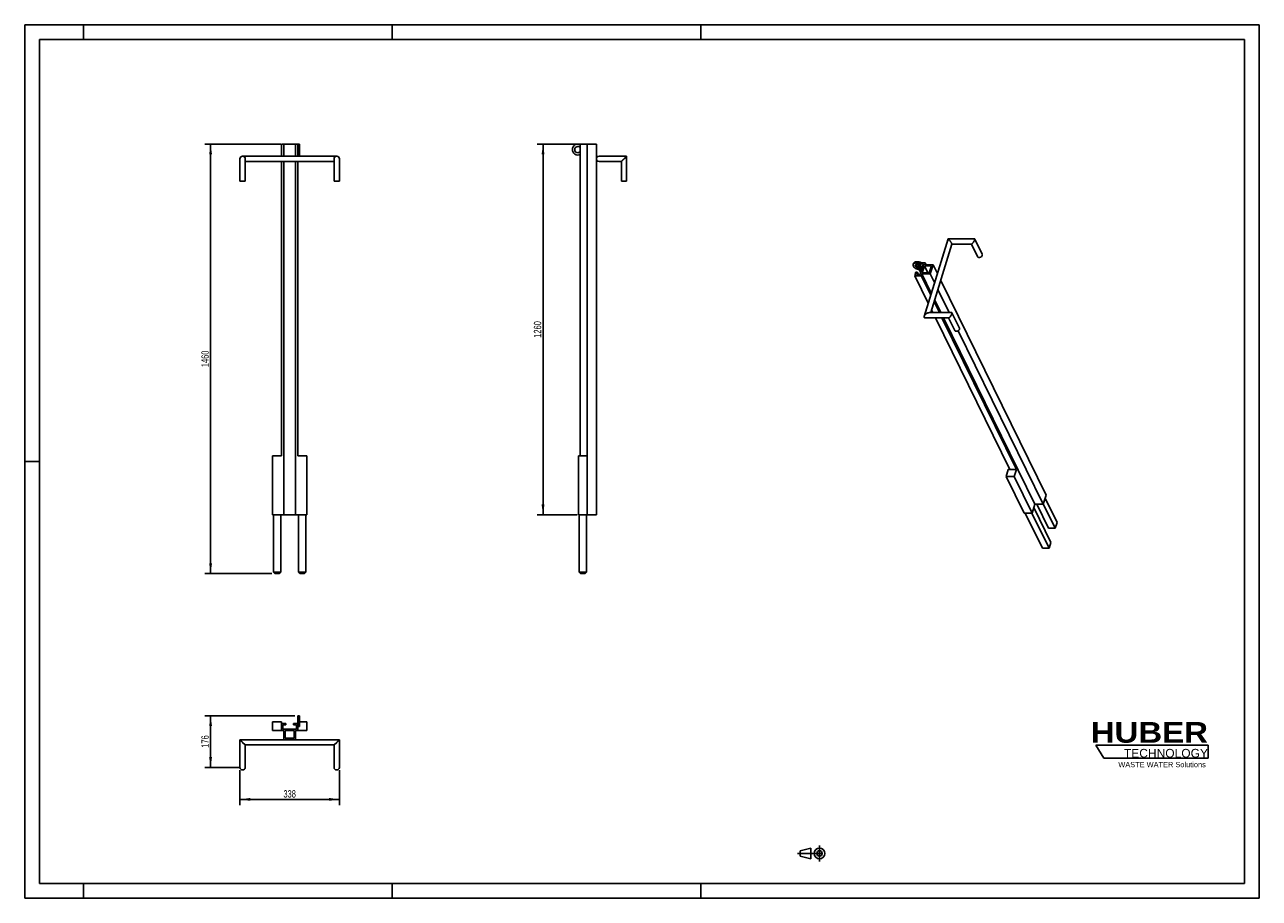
# Model space of a CAD drawing. Header units: millimetres. Extents: x 0 to 4200, y 0 to 2970.
import ezdxf

# ---------------------------------------------------------------- set-up
doc = ezdxf.new("R2010")
doc.units = ezdxf.units.MM
doc.header["$LTSCALE"] = 231
doc.linetypes.add('CENTER', pattern=[0.6, 0.375, -0.075, 0.075, -0.075])
doc.layers.get('0').update_dxf_attribs({"linetype": 'CONTINUOUS'})
for name, color, linetype in [('005_AXIS', 7, 'CONTINUOUS'), ('050_DIMENSIONING', 7, 'CONTINUOUS'), ('HUBER_Logo_BL0', 7, 'CONTINUOUS')]:
    doc.layers.add(name, color=color, linetype=linetype)
doc.styles.get("Standard").update_dxf_attribs({"font": 'txt', "width": 0.7})
doc.styles.add('TEXTSTYLE_2', font='ariblk.ttf')
doc.styles.add('TEXTSTYLE_3', font='arial.ttf')
doc.dimstyles.new('DIMSTYLE_1', dxfattribs={"dimtxt": 25, "dimasz": 35, "dimexe": 2, "dimexo": 1, "dimtad": 1, "dimdec": 1, "dimtxsty": 'STANDARD', "dimblk": '_FILLED', "dimblk1": '_FILLED', "dimblk2": '_FILLED', "dimcen": 0.09, "dimazin": 2, "dimtp": 0.5, "dimtm": 0.5, "dimtfac": 1, "dimtdec": 1, "dimtofl": 0, "dimtmove": 0, "dimatfit": 3, "dimldrblk": '_FILLED', "dimfxl": 1, "dimtolj": 1, "dimarcsym": 0})
doc.dimstyles.new('DIMSTYLE_2', dxfattribs={"dimtxt": 25, "dimasz": 35, "dimexe": 2, "dimexo": 1, "dimtad": 1, "dimdec": 0, "dimtxsty": 'STANDARD', "dimblk": '_FILLED', "dimblk1": '_FILLED', "dimblk2": '_FILLED', "dimcen": 0.09, "dimazin": 2, "dimtp": 0.5, "dimtm": 0.5, "dimtfac": 1, "dimtdec": 0, "dimtofl": 0, "dimtmove": 0, "dimatfit": 3, "dimldrblk": '_FILLED', "dimfxl": 1, "dimtolj": 1, "dimarcsym": 0})
doc.dimstyles.new('DIMSTYLE_3', dxfattribs={"dimtxt": 25, "dimasz": 35, "dimexe": 2, "dimexo": 1, "dimtad": 1, "dimtxsty": 'STANDARD', "dimblk": '_FILLED', "dimblk1": '_FILLED', "dimblk2": '_FILLED', "dimcen": 0.09, "dimazin": 2, "dimtp": 1.2, "dimtm": 1.2, "dimtfac": 1, "dimtofl": 0, "dimtmove": 0, "dimatfit": 3, "dimldrblk": '_FILLED', "dimfxl": 1, "dimtolj": 1, "dimarcsym": 0})

# ---------------------------------------------------------------- blocks, each defined once
blk = doc.blocks.new('HUBER_LOGO_BL0', base_point=(3837.5, 503.7))
at = {"layer": 'HUBER_Logo_BL0', "color": 5, "linetype": 'CONTINUOUS'}
for p, q in [((4026.4, 521), (3643.9, 521)), ((3643.9, 521), (3670.9, 476)), ((4026.4, 521), (4026.4, 476)), ((3670.9, 476), (4026.4, 476))]:
    blk.add_line(p, q, dxfattribs=at)
at = {"layer": 'HUBER_Logo_BL0', "color": 2, "linetype": 'CONTINUOUS', "attachment_point": 3, "line_spacing_factor": 0.78}
for s, insert, char_height, width, style in [('HUBER\\P\\fArial;\\H29.25;TECHNOLOGY ', (4025.4, 599.1), 70.2, 387.672, 'TEXTSTYLE_2'), ('WASTE WATER Solutions', (4018, 463.6), 18, 297.033, 'TEXTSTYLE_3')]:
    blk.add_mtext(s, dxfattribs=dict(at, insert=insert, char_height=char_height, width=width, style=style))
blk = doc.blocks.new('_FILLED')
at = {"color": 0, "linetype": 'BYBLOCK'}
blk.add_solid([(0, 0), (-1, 0.14), (-1, -0.14)], dxfattribs=at)
blk = doc.blocks.new('*D0')
at = {"layer": '050_DIMENSIONING', "color": 2, "linetype": 'CONTINUOUS'}
for p, q in [((732.4, 435.2), (732.4, 316.2)), ((1070.4, 435.2), (1070.4, 316.2)), ((732.4, 336.2), (901.4, 336.2)), ((1070.4, 336.2), (901.4, 336.2))]:
    blk.add_line(p, q, dxfattribs=at)
at = {"layer": '050_DIMENSIONING', "color": 2, "linetype": 'CONTINUOUS', "xscale": 35, "yscale": 35, "zscale": 35, "rotation": 180}
blk.add_blockref('_FILLED', (732.4, 336.2), dxfattribs=at)
at = {"layer": '050_DIMENSIONING', "color": 2, "linetype": 'CONTINUOUS', "xscale": 35, "yscale": 35, "zscale": 35}
blk.add_blockref('_FILLED', (1070.4, 336.2), dxfattribs=at)
at = {"layer": '050_DIMENSIONING', "color": 2, "linetype": 'CONTINUOUS', "insert": (901.4, 367.5), "char_height": 25, "width": 83.036, "attachment_point": 2, "line_spacing_factor": 0.9}
blk.add_mtext('338', dxfattribs=at)
blk = doc.blocks.new('*D1')
at = {"layer": '050_DIMENSIONING', "color": 2, "linetype": 'CONTINUOUS'}
for p, q in [((919.4, 620.7), (612.4, 620.7)), ((632.4, 620.7), (632.4, 533)), ((632.4, 445.2), (632.4, 533)), ((731.4, 445.2), (612.4, 445.2))]:
    blk.add_line(p, q, dxfattribs=at)
at = {"layer": '050_DIMENSIONING', "color": 2, "linetype": 'CONTINUOUS', "xscale": 35, "yscale": 35, "zscale": 35}
for p, rotation in [((632.4, 620.7), 90), ((632.4, 445.2), 270)]:
    blk.add_blockref('_FILLED', p, dxfattribs=dict(at, rotation=rotation))
at = {"layer": '050_DIMENSIONING', "color": 2, "linetype": 'CONTINUOUS', "insert": (601.1, 533), "char_height": 25, "width": 80.357, "attachment_point": 2, "rotation": 90, "line_spacing_factor": 0.9}
blk.add_mtext('176', dxfattribs=at)
blk = doc.blocks.new('*D2')
at = {"layer": '050_DIMENSIONING', "color": 2, "linetype": 'CONTINUOUS'}
for p, q in [((871.4, 2563.9), (612.4, 2563.9)), ((632.4, 2563.9), (632.4, 1833.9)), ((632.4, 1103.9), (632.4, 1833.9)), ((840.9, 1103.9), (612.4, 1103.9))]:
    blk.add_line(p, q, dxfattribs=at)
at = {"layer": '050_DIMENSIONING', "color": 2, "linetype": 'CONTINUOUS', "xscale": 35, "yscale": 35, "zscale": 35}
for p, rotation in [((632.4, 2563.9), 90), ((632.4, 1103.9), 270)]:
    blk.add_blockref('_FILLED', p, dxfattribs=dict(at, rotation=rotation))
at = {"layer": '050_DIMENSIONING', "color": 2, "linetype": 'CONTINUOUS', "insert": (601.1, 1833.9), "char_height": 25, "width": 109.821, "attachment_point": 2, "rotation": 90, "line_spacing_factor": 0.9}
blk.add_mtext('1460', dxfattribs=at)
blk = doc.blocks.new('*D3')
at = {"layer": '050_DIMENSIONING', "color": 2, "linetype": 'CONTINUOUS'}
for p, q in [((1898.8, 2563.9), (1743.3, 2563.9)), ((1763.3, 2563.9), (1763.3, 1933.9)), ((1763.3, 1303.9), (1763.3, 1933.9)), ((1879.8, 1303.9), (1743.3, 1303.9))]:
    blk.add_line(p, q, dxfattribs=at)
at = {"layer": '050_DIMENSIONING', "color": 2, "linetype": 'CONTINUOUS', "xscale": 35, "yscale": 35, "zscale": 35}
for p, rotation in [((1763.3, 2563.9), 90), ((1763.3, 1303.9), 270)]:
    blk.add_blockref('_FILLED', p, dxfattribs=dict(at, rotation=rotation))
at = {"layer": '050_DIMENSIONING', "color": 2, "linetype": 'CONTINUOUS', "insert": (1732.1, 1933.9), "char_height": 25, "width": 109.821, "attachment_point": 2, "rotation": 90, "line_spacing_factor": 0.9}
blk.add_mtext('1260', dxfattribs=at)
blk = doc.blocks.new('PROJEKTIONSMETHODE_1_BL1', base_point=(2680, 152.5))
at = {"color": 2, "linetype": 'CONTINUOUS'}
for p, q in [((2637.8, 161.7), (2674.5, 170.8)), ((2674.5, 134.2), (2674.5, 170.8)), ((2637.8, 143.3), (2637.8, 161.7)), ((2637.8, 143.3), (2674.5, 134.2))]:
    blk.add_line(p, q, dxfattribs=at)
at = {"color": 2, "linetype": 'CENTER'}
for p, q in [((2703.8, 180), (2703.8, 125)), ((2628.7, 152.5), (2731.3, 152.5))]:
    blk.add_line(p, q, dxfattribs=at)
at = {"color": 2, "linetype": 'CONTINUOUS'}
for radius in [18.3, 9.17]:
    blk.add_circle((2703.8, 152.5), radius, dxfattribs=at)

msp = doc.modelspace()

# ---------------------------------------------------------------- linework, layer by layer
at = {"color": 7, "linetype": 'CONTINUOUS'}
for p, q in [((0, 2970), (4200, 2970)), ((0, 0), (0, 2970)), ((4200, 0), (4200, 2970)), ((873.379, 2563.937), (881.379, 2563.937)), ((873.379, 2522.937), (873.379, 2563.937)), ((881.379, 2563.937), (921.379, 2563.937)), ((881.379, 2522.937), (881.379, 2563.937)), ((921.379, 2563.937), (929.379, 2563.937)), ((921.379, 2522.937), (921.379, 2563.937)), ((929.379, 2522.937), (929.379, 2563.937)), ((1889.804, 2563.937), (1913.804, 2563.937)), ((1889.804, 1503.937), (1889.804, 2563.937)), ((1913.804, 2563.937), (1944.804, 2563.937)), ((1913.804, 1503.937), (1913.804, 2563.937)), ((1944.804, 2513.937), (1944.804, 2563.937)), ((1061.379, 2522.937), (741.379, 2522.937)), ((1953.804, 2522.937), (2047.804, 2522.937)), ((2047.804, 2522.937), (2038.804, 2513.937)), ((2047.804, 2522.937), (2047.804, 2437.937)), ((732.379, 2513.937), (732.379, 2437.937)), ((750.379, 2513.937), (750.379, 2437.937)), ((1052.379, 2504.937), (750.379, 2504.937)), ((873.379, 1503.937), (873.379, 2504.937)), ((881.379, 1303.937), (881.379, 2504.937)), ((921.379, 1303.937), (921.379, 2504.937)), ((929.379, 1503.937), (929.379, 2504.937)), ((1052.379, 2437.937), (1052.379, 2513.937)), ((1070.379, 2437.937), (1070.379, 2513.937)), ((1944.804, 1303.937), (1944.804, 2513.937)), ((1953.804, 2504.937), (2029.804, 2504.937)), ((2038.804, 2513.937), (2029.804, 2504.937)), ((2029.804, 2504.937), (2029.804, 2437.937)), ((741.379, 2437.937), (732.379, 2437.937)), ((750.379, 2437.937), (741.379, 2437.937)), ((1052.379, 2437.937), (1061.379, 2437.937)), ((1061.379, 2437.937), (1070.379, 2437.937)), ((2047.804, 2437.937), (2029.804, 2437.937)), ((3141.058, 2241.561), (3059.763, 1978.489)), ((3231.183, 2241.7), (3141.246, 2241.7)), ((3257.293, 2189.423), (3231.84, 2241.291)), ((3154.421, 2223.839), (3082.48, 1991.035)), ((3220.877, 2223.7), (3154.379, 2223.7)), ((3241.134, 2181.493), (3220.421, 2223.7)), ((3041.587, 2160.381), (3037.956, 2148.631)), ((3048.694, 2126.749), (3037.956, 2148.631)), ((3037.956, 2148.631), (3042.561, 2148.631)), ((3063.693, 2160.381), (3041.587, 2160.381)), ((3042.561, 2148.631), (3044.982, 2156.465)), ((3050.474, 2132.508), (3042.561, 2148.631)), ((3044.982, 2156.465), (3057.877, 2156.465)), ((3052.894, 2140.341), (3044.982, 2156.465)), ((3057.877, 2156.465), (3046.742, 2120.432)), ((3053.284, 2126.698), (3060.546, 2150.198)), ((3060.546, 2150.198), (3084.493, 2150.198)), ((3072.078, 2126.698), (3060.546, 2150.198)), ((3061.756, 2154.115), (3063.693, 2160.381)), ((3090.309, 2154.115), (3061.756, 2154.115)), ((3066.768, 2154.115), (3063.693, 2160.381)), ((3084.493, 2150.198), (3077.231, 2126.698)), ((3080.626, 2122.782), (3090.309, 2154.115)), ((3104.867, 2124.448), (3090.309, 2154.115)), ((3031.662, 2128.265), (3028.031, 2116.515)), ((3073.674, 2023.505), (3028.031, 2116.515)), ((3028.031, 2116.515), (3050.137, 2116.515)), ((3036.268, 2128.265), (3031.662, 2128.265)), ((3033.847, 2120.432), (3036.268, 2128.265)), ((3046.742, 2120.432), (3033.847, 2120.432)), ((3040.112, 2120.432), (3036.268, 2128.265)), ((3050.137, 2116.515), (3052.073, 2122.782)), ((3082.215, 2051.146), (3050.137, 2116.515)), ((3084.152, 2057.412), (3052.073, 2122.782)), ((3052.073, 2122.782), (3080.626, 2122.782)), ((3077.231, 2126.698), (3053.284, 2126.698)), ((3095.185, 2093.115), (3080.626, 2122.782)), ((3474.662, 1370.886), (3116.428, 2100.891)), ((3145.278, 1991.035), (3106.745, 2069.557)), ((3111.713, 1991.035), (3093.776, 2027.589)), ((3116.725, 1991.035), (3095.712, 2033.855)), ((3076.772, 1991.035), (3153.722, 1991.035)), ((3089.608, 1991.035), (3085.234, 1999.948)), ((3154.378, 1990.626), (3179.832, 1938.758)), ((3063.785, 1973.035), (3143.416, 1973.035)), ((3351.376, 1457.608), (3098.441, 1973.035)), ((3373.481, 1457.608), (3120.546, 1973.035)), ((3436.426, 1339.553), (3125.558, 1973.035)), ((3142.96, 1973.035), (3163.672, 1930.828)), ((3464.979, 1339.553), (3175.501, 1929.447)), ((843.379, 1303.937), (843.379, 1503.937)), ((873.379, 1503.937), (843.379, 1503.937)), ((959.379, 1503.937), (929.379, 1503.937)), ((959.379, 1303.937), (959.379, 1503.937)), ((1883.804, 1303.937), (1883.804, 1503.937)), ((1913.804, 1503.937), (1883.804, 1503.937)), ((1913.804, 1303.937), (1913.804, 1503.937)), ((3338.587, 1434.109), (3345.849, 1457.608)), ((3399.596, 1309.787), (3338.587, 1434.109)), ((3366.219, 1434.109), (3338.587, 1434.109)), ((3345.849, 1457.608), (3351.376, 1457.608)), ((3351.376, 1457.608), (3373.481, 1457.608)), ((3373.481, 1457.608), (3366.219, 1434.109)), ((3427.228, 1309.787), (3366.219, 1434.109)), ((3464.979, 1339.553), (3474.662, 1370.886)), ((3471.333, 1360.113), (3511.883, 1277.48)), ((881.379, 1303.937), (843.379, 1303.937)), ((845.879, 1303.937), (845.879, 1108.937)), ((870.879, 1303.937), (870.879, 1108.937)), ((881.379, 1303.937), (921.379, 1303.937)), ((959.379, 1303.937), (921.379, 1303.937)), ((931.879, 1303.937), (931.879, 1108.937)), ((956.879, 1303.937), (956.879, 1108.937)), ((1913.804, 1303.937), (1883.804, 1303.937)), ((1886.304, 1303.937), (1886.304, 1108.937)), ((1911.304, 1303.937), (1911.304, 1108.937)), ((1913.804, 1303.937), (1944.804, 1303.937)), ((3427.228, 1309.787), (3399.596, 1309.787)), ((3403.465, 1309.787), (3461.987, 1190.531)), ((3426.491, 1309.787), (3485.013, 1190.531)), ((3436.426, 1339.553), (3427.228, 1309.787)), ((3432.995, 1328.449), (3491.065, 1210.114)), ((3436.426, 1339.553), (3464.979, 1339.553)), ((3442.734, 1339.553), (3482.804, 1257.897)), ((3465.281, 1340.53), (3505.831, 1257.897)), ((3511.883, 1277.48), (3505.831, 1257.897)), ((3505.831, 1257.897), (3482.804, 1257.897)), ((3485.013, 1190.531), (3461.987, 1190.531)), ((3491.065, 1210.114), (3485.013, 1190.531)), ((845.879, 1108.937), (850.879, 1103.937)), ((870.879, 1108.937), (845.879, 1108.937)), ((865.879, 1103.937), (850.879, 1103.937)), ((870.879, 1108.937), (865.879, 1103.937)), ((931.879, 1108.937), (936.879, 1103.937)), ((956.879, 1108.937), (931.879, 1108.937)), ((951.879, 1103.937), (936.879, 1103.937)), ((956.879, 1108.937), (951.879, 1103.937)), ((1886.304, 1108.937), (1891.304, 1103.937)), ((1911.304, 1108.937), (1886.304, 1108.937)), ((1906.304, 1103.937), (1891.304, 1103.937)), ((1911.304, 1108.937), (1906.304, 1103.937)), ((843.379, 600.224), (873.379, 600.224)), ((843.379, 570.224), (843.379, 600.224)), ((873.379, 600.224), (873.379, 594.224)), ((873.379, 594.224), (873.379, 570.224)), ((888.379, 594.224), (873.379, 594.224)), ((878.379, 589.224), (888.379, 589.224)), ((878.379, 575.224), (878.379, 589.224)), ((888.379, 589.224), (888.379, 594.224)), ((914.379, 594.224), (914.379, 589.224)), ((929.379, 594.224), (914.379, 594.224)), ((914.379, 589.224), (924.379, 589.224)), ((924.379, 589.224), (924.379, 575.224)), ((929.379, 570.224), (929.379, 594.224)), ((934.379, 600.224), (959.379, 600.224)), ((959.379, 600.224), (959.379, 570.224)), ((873.379, 570.224), (843.379, 570.224)), ((873.379, 570.224), (881.379, 570.224)), ((924.379, 575.224), (878.379, 575.224)), ((881.379, 570.224), (881.379, 539.224)), ((886.379, 570.224), (916.379, 570.224)), ((886.379, 544.224), (886.379, 570.224)), ((916.379, 570.224), (916.379, 544.224)), ((921.379, 570.224), (929.379, 570.224)), ((921.379, 539.224), (921.379, 570.224)), ((959.379, 570.224), (929.379, 570.224)), ((732.379, 539.224), (732.379, 445.224)), ((881.379, 539.224), (732.379, 539.224)), ((741.379, 530.224), (732.379, 539.224)), ((750.379, 521.224), (741.379, 530.224)), ((750.379, 521.224), (750.379, 445.224)), ((1052.379, 521.224), (750.379, 521.224)), ((881.379, 539.224), (921.379, 539.224)), ((916.379, 544.224), (886.379, 544.224)), ((1070.379, 539.224), (921.379, 539.224)), ((1052.379, 521.224), (1061.379, 530.224)), ((1052.379, 445.224), (1052.379, 521.224)), ((1061.379, 530.224), (1070.379, 539.224)), ((1070.379, 445.224), (1070.379, 539.224)), ((0, 0), (4200, 0))]:
    msp.add_line(p, q, dxfattribs=at)
at = {"color": 3, "linetype": 'CONTINUOUS'}
for p, q in [((0, 2970), (0, 0)), ((4200, 2970), (0, 2970)), ((200, 2970), (200, 2920)), ((1250, 2970), (1250, 2920)), ((2300, 2970), (2300, 2920)), ((4200, 2970), (4200, 0)), ((0, 1485), (50, 1485)), ((200, 0), (200, 50)), ((1250, 0), (1250, 50)), ((2300, 0), (2300, 50)), ((4200, 0), (0, 0))]:
    msp.add_line(p, q, dxfattribs=at)
at = {"color": 5, "linetype": 'CONTINUOUS'}
for p, q in [((50, 2920), (50, 50)), ((4150, 2920), (50, 2920)), ((4150, 50), (4150, 2920)), ((50, 50), (4150, 50))]:
    msp.add_line(p, q, dxfattribs=at)
at = {"color": 7, "linetype": 'CONTINUOUS'}
for points in [[(2047.804, 2522.937), (2047.79, 2522.924), (2047.749, 2522.883), (2047.681, 2522.814), (2047.584, 2522.718), (2047.458, 2522.591), (2047.301, 2522.434), (2047.112, 2522.245), (2046.888, 2522.021), (2046.628, 2521.761), (2046.33, 2521.464), (2045.992, 2521.126), (2045.613, 2520.746), (2045.19, 2520.323), (2044.722, 2519.856), (2044.21, 2519.344), (2043.654, 2518.787), (2043.055, 2518.188), (2042.416, 2517.549), (2041.741, 2516.875), (2041.036, 2516.169), (2040.306, 2515.439), (2039.559, 2514.692), (2038.804, 2513.937)], [(2038.804, 2513.937), (2038.048, 2513.182), (2037.302, 2512.435), (2036.572, 2511.705), (2035.866, 2510.999), (2035.191, 2510.325), (2034.552, 2509.686), (2033.954, 2509.087), (2033.397, 2508.531), (2032.885, 2508.019), (2032.418, 2507.551), (2031.995, 2507.128), (2031.615, 2506.748), (2031.277, 2506.41), (2030.979, 2506.113), (2030.719, 2505.853), (2030.496, 2505.629), (2030.306, 2505.44), (2030.149, 2505.283), (2030.023, 2505.156), (2029.926, 2505.06), (2029.858, 2504.991), (2029.817, 2504.951), (2029.804, 2504.937)], [(741.379, 530.224), (740.624, 530.979), (739.877, 531.725), (739.148, 532.455), (738.442, 533.16), (737.767, 533.835), (737.128, 534.474), (736.529, 535.073), (735.973, 535.629), (735.461, 536.141), (734.994, 536.609), (734.57, 537.032), (734.191, 537.412), (733.853, 537.75), (733.555, 538.047), (733.295, 538.307), (733.071, 538.531), (732.882, 538.721), (732.724, 538.878), (732.598, 539.004), (732.501, 539.101), (732.433, 539.169), (732.392, 539.21), (732.379, 539.224)], [(750.379, 521.224), (750.365, 521.237), (750.324, 521.278), (750.256, 521.346), (750.159, 521.443), (750.033, 521.569), (749.876, 521.726), (749.686, 521.916), (749.463, 522.14), (749.203, 522.4), (748.905, 522.697), (748.567, 523.036), (748.187, 523.415), (747.764, 523.838), (747.296, 524.306), (746.784, 524.818), (746.228, 525.374), (745.629, 525.973), (744.99, 526.612), (744.315, 527.287), (743.61, 527.992), (742.88, 528.722), (742.134, 529.468), (741.379, 530.224)], [(1052.379, 521.224), (1052.392, 521.237), (1052.433, 521.278), (1052.501, 521.346), (1052.598, 521.443), (1052.724, 521.569), (1052.882, 521.726), (1053.071, 521.916), (1053.295, 522.14), (1053.555, 522.4), (1053.853, 522.697), (1054.191, 523.036), (1054.57, 523.415), (1054.994, 523.838), (1055.461, 524.306), (1055.973, 524.818), (1056.529, 525.374), (1057.128, 525.973), (1057.767, 526.612), (1058.442, 527.287), (1059.148, 527.992), (1059.877, 528.722), (1060.624, 529.468), (1061.379, 530.224)], [(1061.379, 530.224), (1062.134, 530.979), (1062.88, 531.725), (1063.61, 532.455), (1064.315, 533.16), (1064.99, 533.835), (1065.629, 534.474), (1066.228, 535.073), (1066.784, 535.629), (1067.296, 536.141), (1067.764, 536.609), (1068.187, 537.032), (1068.567, 537.412), (1068.905, 537.75), (1069.203, 538.047), (1069.463, 538.307), (1069.686, 538.531), (1069.876, 538.721), (1070.033, 538.878), (1070.159, 539.004), (1070.256, 539.101), (1070.324, 539.169), (1070.365, 539.21), (1070.379, 539.224)]]:
    msp.add_lwpolyline(points, dxfattribs=at)
for centre, start, end in [((741.379, 2513.937), 90, 180), ((741.379, 2513.937), 0, 90), ((1061.379, 2513.937), 90, 180), ((1061.379, 2513.937), 0, 90), ((1953.804, 2513.937), 90, 270), ((741.379, 445.224), 180, 270), ((741.379, 445.224), 270, 360), ((1061.379, 445.224), 180, 270), ((1061.379, 445.224), 270, 360)]:
    msp.add_arc(centre, 9, start, end, dxfattribs=at)
for points, knots in [([(3141.246, 2241.7), (3141.205, 2241.7), (3141.117, 2241.681), (3141.071, 2241.601), (3141.058, 2241.561)], [0, 0, 0, 0, 0.49318135, 1, 1, 1, 1]), ([(3144.995, 2238.295), (3144.595, 2238.755), (3143.852, 2239.585), (3142.926, 2240.525), (3142.271, 2241.108), (3141.872, 2241.419), (3141.546, 2241.621), (3141.334, 2241.7), (3141.246, 2241.7)], [0, 0, 0, 0, 0.35783346, 0.65316951, 0.77338717, 0.87255522, 0.94846033, 1, 1, 1, 1]), ([(3154.421, 2223.839), (3154.452, 2223.936), (3154.424, 2224.221), (3154.273, 2224.717), (3153.98, 2225.403), (3153.551, 2226.251), (3153.002, 2227.231), (3152.125, 2228.687), (3150.913, 2230.545), (3149.392, 2232.716), (3147.451, 2235.325), (3145.976, 2237.162), (3144.995, 2238.295)], [0, 0, 0, 0, 0.01762391, 0.04727284, 0.09020266, 0.14568268, 0.21135339, 0.28403666, 0.43890286, 0.59393476, 0.74137301, 1, 1, 1, 1]), ([(3223.851, 2225.65), (3224.559, 2226.364), (3226.008, 2228.069), (3228.087, 2231.042), (3229.748, 2233.931), (3230.908, 2236.417), (3231.385, 2237.681), (3231.574, 2238.295)], [0, 0, 0, 0, 0.20216762, 0.44869804, 0.72889735, 0.87084405, 1, 1, 1, 1]), ([(3231.84, 2241.291), (3231.779, 2241.415), (3231.597, 2241.641), (3231.315, 2241.7), (3231.183, 2241.7)], [0, 0, 0, 0, 0.51172121, 1, 1, 1, 1]), ([(3231.574, 2238.295), (3231.679, 2238.634), (3231.848, 2239.255), (3231.987, 2240.106), (3231.997, 2240.773), (3231.91, 2241.148), (3231.84, 2241.291)], [0, 0, 0, 0, 0.34863575, 0.63011944, 0.84393492, 1, 1, 1, 1]), ([(3220.877, 2223.7), (3221.083, 2223.7), (3221.553, 2223.838), (3222.254, 2224.247), (3223.043, 2224.867), (3223.573, 2225.369), (3223.851, 2225.65)], [0, 0, 0, 0, 0.17068293, 0.39459394, 0.6720405, 1, 1, 1, 1]), ([(3241.134, 2181.493), (3241.439, 2180.87), (3242.385, 2179.711), (3244.454, 2178.654), (3246.949, 2178.291), (3249.636, 2178.623), (3252.279, 2179.613), (3255.286, 2181.585), (3257.001, 2183.833), (3257.503, 2185.458)], [0, 0, 0, 0, 0.10245498, 0.21314581, 0.33593302, 0.46959336, 0.60933236, 0.74866067, 1, 1, 1, 1]), ([(3257.503, 2185.458), (3257.709, 2186.124), (3257.914, 2187.488), (3257.579, 2188.839), (3257.293, 2189.423)], [0, 0, 0, 0, 0.51739378, 1, 1, 1, 1]), ([(3059.763, 1978.489), (3059.648, 1978.118), (3059.476, 1977.386), (3059.426, 1976.297), (3059.627, 1975.293), (3060.095, 1974.432), (3060.806, 1973.771), (3061.695, 1973.327), (3062.708, 1973.082), (3063.42, 1973.035), (3063.785, 1973.035)], [0, 0, 0, 0, 0.14103637, 0.27231245, 0.39398216, 0.50910932, 0.62320685, 0.74151976, 0.86690991, 1, 1, 1, 1]), ([(3067.533, 1987.63), (3066.668, 1987.047), (3065.005, 1985.776), (3062.78, 1983.596), (3060.939, 1981.192), (3060.045, 1979.402), (3059.763, 1978.489)], [0, 0, 0, 0, 0.25695371, 0.51377582, 0.764629, 1, 1, 1, 1]), ([(3076.772, 1991.035), (3076.007, 1991.035), (3074.421, 1990.823), (3071.245, 1989.831), (3068.972, 1988.599), (3067.533, 1987.63)], [0, 0, 0, 0, 0.2304294, 0.4773874, 1, 1, 1, 1]), ([(3146.39, 1974.985), (3146.112, 1974.704), (3145.581, 1974.202), (3144.792, 1973.583), (3144.092, 1973.173), (3143.622, 1973.035), (3143.416, 1973.035)], [0, 0, 0, 0, 0.32796006, 0.60540593, 0.82931694, 1, 1, 1, 1]), ([(3154.113, 1987.63), (3153.923, 1987.016), (3153.447, 1985.752), (3152.287, 1983.267), (3150.626, 1980.378), (3148.547, 1977.404), (3147.097, 1975.701), (3146.39, 1974.985)], [0, 0, 0, 0, 0.12915589, 0.27110255, 0.55130188, 0.79783234, 1, 1, 1, 1]), ([(3153.722, 1991.035), (3153.854, 1991.035), (3154.135, 1990.976), (3154.317, 1990.75), (3154.378, 1990.626)], [0, 0, 0, 0, 0.4882793, 1, 1, 1, 1]), ([(3154.378, 1990.626), (3154.448, 1990.483), (3154.535, 1990.108), (3154.526, 1989.442), (3154.387, 1988.59), (3154.218, 1987.969), (3154.113, 1987.63)], [0, 0, 0, 0, 0.15606493, 0.36988032, 0.651364, 1, 1, 1, 1]), ([(3180.042, 1934.793), (3179.539, 1933.168), (3177.825, 1930.92), (3174.817, 1928.948), (3172.175, 1927.958), (3169.488, 1927.626), (3166.993, 1927.989), (3164.924, 1929.046), (3163.978, 1930.206), (3163.672, 1930.828)], [0, 0, 0, 0, 0.25133933, 0.39066764, 0.53040664, 0.66406698, 0.78685419, 0.89754502, 1, 1, 1, 1]), ([(3179.832, 1938.758), (3180.118, 1938.174), (3180.453, 1936.824), (3180.247, 1935.459), (3180.042, 1934.793)], [0, 0, 0, 0, 0.48260622, 1, 1, 1, 1])]:
    msp.add_open_spline(points, degree=3, knots=knots, dxfattribs=at)
at = {"layer": '005_AXIS', "color": 7, "linetype": 'CONTINUOUS'}
for p, q in [((929.379, 2563.937), (934.379, 2563.937)), ((934.379, 2563.937), (934.379, 2555.946)), ((929.379, 2526.937), (934.379, 2526.937)), ((934.379, 2555.946), (934.379, 2555.937)), ((934.379, 2555.937), (934.379, 2545.437)), ((934.379, 2545.437), (934.379, 2534.937)), ((934.379, 2534.937), (934.379, 2534.928)), ((934.379, 2534.928), (934.379, 2526.937)), ((3022.187, 2154.344), (3023.397, 2158.26)), ((929.379, 620.724), (934.379, 620.724)), ((929.379, 620.724), (929.379, 612.724)), ((929.379, 612.724), (929.379, 594.224)), ((934.379, 620.724), (934.379, 612.733)), ((934.379, 612.733), (934.379, 612.724)), ((934.379, 612.724), (934.379, 591.724)), ((934.379, 591.724), (934.379, 591.714)), ((934.379, 591.714), (934.379, 583.724)), ((929.379, 583.724), (934.379, 583.724))]:
    msp.add_line(p, q, dxfattribs=at)
for radius, start, end in [(18.5, 64.377972, 180), (18.5, 180, 295.622028), (10.5, 40.367594, 180), (10.5, 180, 319.632406)]:
    msp.add_arc((1881.804, 2545.437), radius, start, end, dxfattribs=at)
for points, knots in [([(3022.822, 2148.882), (3022.39, 2149.763), (3021.928, 2151.161), (3021.887, 2153.043), (3022.057, 2153.925), (3022.187, 2154.344)], [0, 0, 0, 0, 0.52462516, 0.76585931, 1, 1, 1, 1]), ([(3022.187, 2154.344), (3022.38, 2154.971), (3023.001, 2156.206), (3024.505, 2157.747), (3026.515, 2158.962), (3028.958, 2159.826), (3031.755, 2160.323), (3035.936, 2160.48), (3039.167, 2160.008), (3041.306, 2159.472)], [0, 0, 0, 0, 0.09164051, 0.18920222, 0.29694274, 0.41688349, 0.54908611, 0.69214881, 1, 1, 1, 1]), ([(3043.436, 2137.464), (3041.245, 2137.634), (3036.888, 2138.483), (3031.817, 2140.583), (3028.222, 2142.839), (3025.325, 2145.203), (3023.576, 2147.346), (3022.822, 2148.882)], [0, 0, 0, 0, 0.2699232, 0.54068365, 0.66925603, 0.78981444, 1, 1, 1, 1]), ([(3023.397, 2158.26), (3023.523, 2158.668), (3023.868, 2159.469), (3024.918, 2160.964), (3026.91, 2162.531), (3029.993, 2163.75), (3033.669, 2164.348), (3037.747, 2164.301), (3042.007, 2163.615), (3046.215, 2162.329), (3048.89, 2161.091), (3050.159, 2160.382)], [0, 0, 0, 0, 0.04305486, 0.08734723, 0.18332611, 0.29358341, 0.41894211, 0.55706093, 0.70361398, 0.85318508, 1, 1, 1, 1]), ([(3029.83, 2151.982), (3029.682, 2151.502), (3029.601, 2150.409), (3029.945, 2149.382), (3030.191, 2148.882)], [0, 0, 0, 0, 0.47400952, 1, 1, 1, 1]), ([(3039.942, 2155.061), (3038.792, 2155.298), (3036.573, 2155.537), (3033.885, 2155.205), (3032.1, 2154.507), (3031.048, 2153.828), (3030.262, 2152.986), (3029.934, 2152.32), (3029.83, 2151.982)], [0, 0, 0, 0, 0.30829315, 0.58141502, 0.70089904, 0.808766, 0.90711533, 1, 1, 1, 1]), ([(3030.191, 2148.882), (3030.589, 2148.07), (3031.839, 2146.493), (3034.382, 2144.628), (3037.502, 2143.211), (3039.796, 2142.658), (3040.964, 2142.5)], [0, 0, 0, 0, 0.20984146, 0.45653082, 0.72651625, 1, 1, 1, 1]), ([(3031.036, 2153.754), (3031.058, 2153.674), (3031.156, 2153.347), (3031.287, 2153.03), (3031.401, 2152.798)], [0, 0, 0, 0, 0.24242541, 1, 1, 1, 1]), ([(3031.401, 2152.798), (3031.69, 2152.21), (3032.509, 2151.048), (3034.167, 2149.547), (3036.24, 2148.244), (3037.798, 2147.568), (3038.616, 2147.28)], [0, 0, 0, 0, 0.21183138, 0.45343029, 0.7193149, 1, 1, 1, 1])]:
    msp.add_open_spline(points, degree=3, knots=knots, dxfattribs=at)

# ---------------------------------------------------------------- block references
at = {"color": 2, "linetype": 'CONTINUOUS'}
msp.add_blockref('PROJEKTIONSMETHODE_1_BL1', (2680, 152.5), dxfattribs=at)
at = {"layer": 'HUBER_Logo_BL0'}
msp.add_blockref('HUBER_LOGO_BL0', (3837.497, 503.742), dxfattribs=at)

# ---------------------------------------------------------------- dimensions: what is measured, and where the dimension line sits
at = {"layer": '050_DIMENSIONING', "color": 2, "linetype": 'CONTINUOUS'}
for base, p1, p2, angle, dimstyle, picture, middle in [((632.379, 2563.937), (841.879, 1103.937), (872.379, 2563.937), 90, 'DIMSTYLE_3', '*D2', (632.379, 1830.366)), ((1763.304, 2563.937), (1880.804, 1303.937), (1899.804, 2563.937), 90, 'DIMSTYLE_3', '*D3', (1763.304, 1930.366)), ((632.378676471, 445.223535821), (920.378676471, 620.723535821), (732.378676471, 445.223535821), 270, 'DIMSTYLE_2', '*D1', (632.378676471, 529.402113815)), ((732.379, 336.224), (1070.379, 436.224), (732.379, 436.224), 180, 'DIMSTYLE_1', '*D0', (897.807, 336.224))]:
    dim = msp.add_linear_dim(base=base, p1=p1, p2=p2, angle=angle, dimstyle=dimstyle, dxfattribs=at)
    dim.commit()
    dim.dimension.update_dxf_attribs({"geometry": picture, "text_midpoint": middle, "dimtype": 160})

doc.saveas('drawing.dxf')
